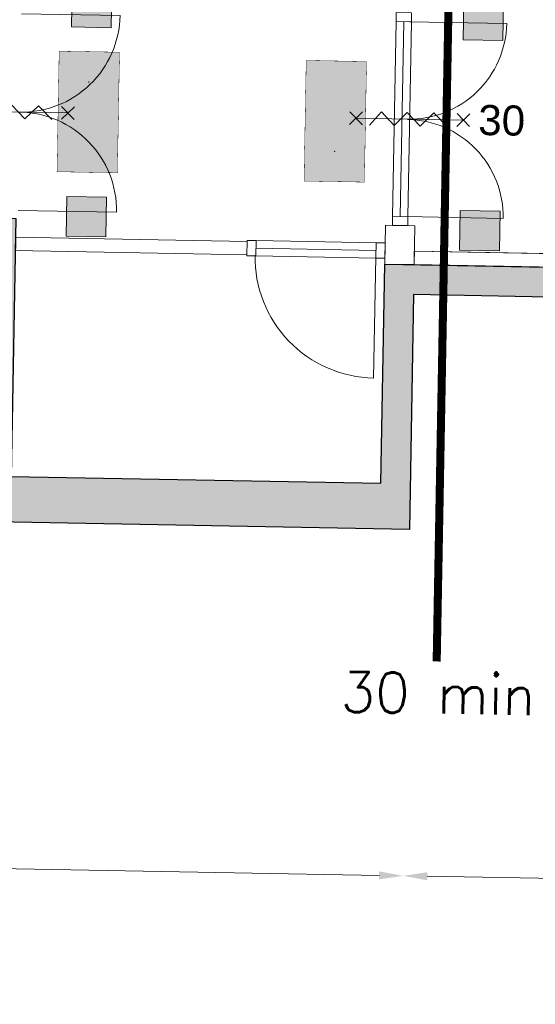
# Model space of a CAD drawing. Header units: millimetres. Extents: x -13022 to 1371524, y -38729 to 632593.
# Tile 94 of 256: x 688926 to 692773, y 3881 to 11230. Entities that reach past the tile are written whole.
import ezdxf

# ---------------------------------------------------------------- set-up
doc = ezdxf.new("R2010")
doc.units = ezdxf.units.MM
doc.header["$LTSCALE"] = 35
doc.set_wipeout_variables(frame=1)
doc.linetypes.add('AI9-LType1', pattern=[1.69333, 0.846665, -0.846665])
doc.linetypes.add('DASHED', pattern=[200, 100, -100])
for name, color, linetype, lineweight in [('A OPMER', 10, 'Continuous', 50), ('Al65----_beveiliging-inst', 92, 'Continuous', 9), ('B95 tekst', 7, 'Continuous', 25)]:
    doc.layers.add(name, color=color, linetype=linetype, lineweight=lineweight)
for name, color, linetype in [('LAYER102', 1, 'Continuous'), ('LAYER111', 7, 'Continuous'), ('LAYER28', 7, 'Continuous'), ('LAYER30', 7, 'Continuous'), ('LAYER31', 7, 'Continuous'), ('LAYER32', 1, 'Continuous')]:
    doc.layers.add(name, color=color, linetype=linetype)
doc.styles.add('Algemeen', font='simplex.shx', dxfattribs={"height": 2.5})
doc.styles.get("Standard").update_dxf_attribs({"font": 'simplex.shx'})
doc.dimstyles.new('~R----C~', dxfattribs={"dimtxt": 162, "dimasz": 180, "dimexe": 0.18, "dimexo": 0.0625, "dimgap": 16.2, "dimtad": 1, "dimdec": 0, "dimzin": 0, "dimdsep": 46, "dimtxsty": 'Standard', "dimcen": 0.09, "dimse1": 1, "dimse2": 1, "dimclrd": 7, "dimadec": 0, "dimazin": 0, "dimtfac": 1, "dimtdec": 4, "dimtmove": 0, "dimatfit": 3, "dimfxl": 1, "dimtolj": 1, "dimtzin": 0, "dimlwd": 13, "dimarcsym": 0})

# ---------------------------------------------------------------- blocks, each defined once
blk = doc.blocks.new('*D102')
at = {"layer": 'Defpoints', "color": 0, "linetype": 'Continuous', "transparency": 16777216}
for p in [(669132.1, 7832.8), (691833.5, 7425.5), (691786.9, 4839.9)]:
    blk.add_point(p, dxfattribs=at)
at = {"layer": 'LAYER102', "color": 7, "linetype": 'Continuous', "lineweight": 13, "transparency": 16777216}
blk.add_line((669265.6, 5245.3), (691607, 4843.1), dxfattribs=at)
at = {"layer": 'LAYER102', "color": 7, "linetype": 'Continuous', "transparency": 16777216}
for points in [[(669266.1, 5275.3), (669265, 5215.4), (669085.6, 5248.6)], [(691607.5, 4873.1), (691606.4, 4813.1), (691786.9, 4839.9)]]:
    blk.add_solid(points, dxfattribs=at)
at = {"layer": 'LAYER102', "color": 0, "linetype": 'Continuous', "transparency": 16777216, "insert": (680438, 5141.4), "char_height": 162, "attachment_point": 5, "rotation": 358.96863}
blk.add_mtext('\\A1;22705', dxfattribs=at)
blk = doc.blocks.new('*D103')
at = {"layer": 'Defpoints', "color": 0, "linetype": 'Continuous', "transparency": 16777216}
for p in [(743636.8, 8328.4), (691833.5, 7425.5), (743557.2, 3907.9)]:
    blk.add_point(p, dxfattribs=at)
at = {"layer": 'LAYER102', "color": 7, "linetype": 'Continuous', "lineweight": 13, "transparency": 16777216}
blk.add_line((691966.9, 4836.7), (743377.3, 3911.1), dxfattribs=at)
at = {"layer": 'LAYER102', "color": 7, "linetype": 'Continuous', "transparency": 16777216}
for points in [[(691967.4, 4866.7), (691966.4, 4806.7), (691786.9, 4839.9)], [(743377.8, 3941.1), (743376.7, 3881.1), (743557.2, 3907.9)]]:
    blk.add_solid(points, dxfattribs=at)
at = {"layer": 'LAYER102', "color": 0, "linetype": 'Continuous', "transparency": 16777216, "insert": (717673.8, 4471.1), "char_height": 162, "attachment_point": 5, "rotation": 358.96863}
blk.add_mtext('\\A1;51779', dxfattribs=at)
blk = doc.blocks.new('*D104')
at = {"layer": 'Defpoints', "color": 0, "linetype": 'Continuous', "transparency": 16777216}
for p in [(691833.5, 7425.5), (668409.4, 6908.6), (744967.5, 6468.9)]:
    blk.add_point(p, dxfattribs=at)
at = {"layer": 'LAYER102', "color": 7, "linetype": 'Continuous', "lineweight": 13, "transparency": 16777216}
blk.add_line((744953.9, 5710.6), (744964.3, 6289), dxfattribs=at)
at = {"layer": 'LAYER102', "color": 7, "linetype": 'Continuous', "transparency": 16777216}
for points in [[(744934.3, 6289.5), (744994.3, 6288.4), (744967.5, 6468.9)], [(744923.9, 5711.2), (744983.9, 5710.1), (744950.7, 5530.7)]]:
    blk.add_solid(points, dxfattribs=at)
at = {"layer": 'LAYER102', "color": 0, "linetype": 'Continuous', "transparency": 16777216, "insert": (744861.9, 6001.5), "char_height": 162, "attachment_point": 5, "rotation": 88.96863}
blk.add_mtext('\\A1;938', dxfattribs=at)
blk = doc.blocks.new('*D105')
at = {"layer": 'Defpoints', "color": 0, "linetype": 'Continuous', "transparency": 16777216}
for p in [(743636.8, 8328.4), (745000.6, 8303.9), (691833.5, 7425.5)]:
    blk.add_point(p, dxfattribs=at)
at = {"layer": 'LAYER102', "color": 7, "linetype": 'Continuous', "lineweight": 13, "transparency": 16777216}
blk.add_line((744970.8, 6648.9), (744997.3, 8123.9), dxfattribs=at)
at = {"layer": 'LAYER102', "color": 7, "linetype": 'Continuous', "transparency": 16777216}
for points in [[(744967.3, 8124.4), (745027.3, 8123.3), (745000.6, 8303.9)], [(744940.8, 6649.4), (745000.8, 6648.4), (744967.5, 6468.9)]]:
    blk.add_solid(points, dxfattribs=at)
at = {"layer": 'LAYER102', "color": 0, "linetype": 'Continuous', "transparency": 16777216, "insert": (744886.9, 7388.1), "char_height": 162, "attachment_point": 5, "rotation": 88.96863}
blk.add_mtext('\\A1;1835', dxfattribs=at)
blk = doc.blocks.new('Vluchtrichting rechtdoor of naar beneden')
at = {"layer": 'Al65----_beveiliging-inst', "linetype": 'Continuous', "true_color": 0xffffff}
h = blk.add_hatch(color=7, dxfattribs=at)
edge = h.paths.add_edge_path()
edge.add_arc((-2.1449, 5.962), 0.7575, 92.128042, 178.185477)
edge.add_arc((-2.1628, 5.9872), 0.7392, 180.090101, 191.562583)
edge.add_line((-2.887, 5.839), (-4.652, 5.839))
edge.add_line((-4.652, 5.839), (-5.698, 4.787))
edge.add_line((-5.698, 4.787), (-5.285, 4.372))
edge.add_line((-5.285, 4.372), (-4.41, 5.253))
edge.add_line((-4.41, 5.253), (-3.544, 5.253))
edge.add_line((-3.544, 5.253), (-5.527, 3.346))
edge.add_line((-5.527, 3.346), (-6.694, 3.346))
edge.add_line((-6.694, 3.346), (-6.694, 2.613))
edge.add_line((-6.694, 2.613), (-4.496, 2.613))
edge.add_line((-4.496, 2.613), (-4.136, 2.974))
edge.add_line((-4.136, 2.974), (-3.193, 2.026))
edge.add_line((-3.193, 2.026), (-3.193, 0.852))
edge.add_line((-3.193, 0.852), (-2.464, 0.852))
edge.add_line((-2.464, 0.852), (-2.464, 2.33))
edge.add_line((-2.464, 2.33), (-3.621, 3.493))
edge.add_line((-3.621, 3.493), (-3.192, 3.923))
edge.add_line((-3.192, 3.923), (-2.428, 3.154))
edge.add_line((-2.428, 3.154), (-2.033, 3.552))
edge.add_line((-2.033, 3.552), (-2.797, 4.321))
edge.add_line((-2.797, 4.321), (-2.317, 4.803))
edge.add_line((-2.317, 4.803), (-2.317, 5.267))
edge.add_line((-2.317, 5.267), (-2.173, 5.253))
edge.add_arc((-2.2013, 6.0112), 0.7587, 272.13837, 358.096609)
edge.add_arc((-2.2036, 5.9585), 0.7611, 2.072152, 87.692869)
for points in [[(3.808, 1.106), (6.433, 1.106), (6.433, 6.344), (3.808, 6.344)], [(1.1805, 2.889), (1.1805, 5.804), (0.5775, 5.804), (0.5775, 2.889), (-0.571, 2.889), (0.879, 1.421), (2.334, 2.889)]]:
    blk.add_hatch(color=7, dxfattribs=at).paths.add_polyline_path(points)
at = {"layer": 'Al65----_beveiliging-inst', "color": 7, "true_color": 0xffffff, "const_width": 0.05}
blk.add_lwpolyline([(-7.5, 0), (7.5, 0), (7.5, 7.5), (-7.5, 7.5)], close=True, dxfattribs=at)
at = {"layer": 'Al65----_beveiliging-inst', "color": 255}
blk.add_point((3.75, 3.75), dxfattribs=at)
at = {"layer": 'Al65----_beveiliging-inst', "color": 7, "true_color": 0xffffff}
blk.add_solid([(-7.5, 0), (7.5, 0), (-7.5, 7.5), (7.5, 7.5)], dxfattribs=at)
at = {"layer": 'Al65----_beveiliging-inst', "color": 92}
blk.add_solid([(-7.25, 0.25), (7.25, 0.25), (-7.25, 7.25), (7.25, 7.25)], dxfattribs=at)
blk = doc.blocks.new('Kleefmagneet')
at = {"layer": 'Al65----_beveiliging-inst', "linetype": 'Continuous'}
blk.add_hatch(color=92, dxfattribs=at).paths.add_polyline_path([(76.19, -67.42), (71.25, -67.42), (71.25, -72.36), (76.19, -72.36)])
at = {"layer": 'Al65----_beveiliging-inst', "color": 92, "linetype": 'Continuous'}
blk.add_lwpolyline([(71.25, -72.36), (76.19, -72.36), (76.19, -67.42), (71.25, -67.42)], close=True, dxfattribs=at)

msp = doc.modelspace()

# ---------------------------------------------------------------- linework, layer by layer
at = {"layer": 'LAYER30', "color": 7, "linetype": 'Continuous', "lineweight": 18}
msp.add_lwpolyline([(691849.859, 11280.243), (691848.653, 11213.254), (691734.671, 11215.306), (691735.877, 11282.295)], close=True, dxfattribs=at)
for points in [[(691734.671, 11215.306), (691708.5, 9761.534)], [(691791.662, 11214.28), (691765.49, 9760.508)], [(691848.653, 11213.254), (691822.481, 9759.482)], [(689164.689, 10485.927), (689066.505, 10587.711), (688964.721, 10489.527), (688866.538, 10591.311), (688769.753, 10493.037), (688676.568, 10594.731), (688584.783, 10496.367)], [(689332.272, 10485.348), (689238.867, 10582.17)], [(689285.569, 10533.759), (688485.699, 10548.159)], [(689237.155, 10487.061), (689333.984, 10580.458)], [(691387.235, 10447.857), (691484.064, 10541.254)], [(691482.352, 10446.144), (691388.947, 10542.966)], [(692114.64, 10432.323), (692016.456, 10534.107), (691914.672, 10435.923), (691816.488, 10537.707), (691719.704, 10439.433), (691626.519, 10541.127), (691534.733, 10442.763)], [(692187.105, 10433.457), (692283.935, 10526.854)], [(692282.223, 10431.744), (692188.817, 10528.566)], [(692235.52, 10480.155), (691435.65, 10494.555)], [(690689.089, 9581.236), (691584.944, 9565.109)], [(690688.063, 9524.246), (691583.918, 9508.118)], [(690687.037, 9467.255), (691582.892, 9451.127)]]:
    msp.add_lwpolyline(points, dxfattribs=at)
at = {"layer": 'LAYER31', "color": 7, "linetype": 'Continuous', "lineweight": 18}
for points in [[(688940.652, 11274.091), (689674.783, 11260.875, -0.41421361), (688927.436, 10540.002)], [(691833.031, 11213.535), (692559.1, 11200.464, -0.41421361), (691819.959, 10487.468)], [(688914.228, 9806.321), (689648.359, 9793.105, 0.41421361), (688927.444, 10540.411)], [(691806.859, 9759.763), (692532.929, 9746.692, 0.41421361), (691819.93, 10485.83)], [(691582.993, 9456.747), (691566.768, 8555.505, -0.41421361), (690681.764, 9472.972)]]:
    msp.add_lwpolyline(points, format="xyb", dxfattribs=at)

# ---------------------------------------------------------------- block references
at = {"layer": 'A OPMER', "ltscale": 0.1, "xscale": 60, "yscale": 60, "zscale": 60}
for p, rotation in [((689662.736, 10536.909), 88.96863250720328), ((691055.676, 10475.545), 268.9686325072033)]:
    msp.add_blockref('Vluchtrichting rechtdoor of naar beneden', p, dxfattribs=dict(at, rotation=rotation))
at = {"layer": 'Al65----_beveiliging-inst', "xscale": 60, "yscale": 60, "zscale": 60, "rotation": 358.9686325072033}
for p in [(685116.178, 15593.382), (688038.112, 15498.368)]:
    msp.add_blockref('Kleefmagneet', p, dxfattribs=at)

# ---------------------------------------------------------------- texts
at = {"layer": 'B95 tekst', "style": 'Algemeen'}
msp.add_text('30 min', height=300, rotation=358.9686325, dxfattribs=at).set_placement((691318.64, 6064.455))
at = {"layer": 'LAYER32', "color": 7, "linetype": 'Continuous', "lineweight": 0, "insert": (692345.394, 10366.263), "char_height": 225, "attachment_point": 7, "rotation": 358.9686325, "line_spacing_factor": 1.333333}
msp.add_mtext('{\\fArial|b0|i0|c12|p0;30}', dxfattribs=at)

# ---------------------------------------------------------------- dimensions: what is measured, and where the dimension line sits
at = {"layer": 'LAYER102', "color": 7, "linetype": 'Continuous'}
for base, p1, p2, angle, picture, middle in [((743557.223, 3907.897), (691833.472, 7425.492), (743636.804, 8328.408), 358.9686325, '*D103', (717673.823, 4471.084)), ((745000.583, 8303.856), (691833.472, 7425.492), (743636.804, 8328.408), 88.9686325, '*D105', (744886.882, 7388.145)), ((691786.924, 4839.903), (669132.125, 7832.769), (691833.472, 7425.492), 358.9686325, '*D102', (680438.013, 5141.43)), ((744967.55, 6468.935), (668409.373, 6908.607), (691833.472, 7425.492), 88.9686325, '*D104', (744861.919, 6001.545))]:
    dim = msp.add_linear_dim(base=base, p1=p1, p2=p2, angle=angle, dimstyle='~R----C~', dxfattribs=at)
    dim.commit()
    dim.dimension.update_dxf_attribs({"geometry": picture, "text_midpoint": middle})

# ---------------------------------------------------------------- wipeouts: each hides what was drawn before it
at = {"linetype": 'Continuous'}
for points in [[(688892.017, 9506.571), (688893.817, 9606.555), (690621.974, 9575.443), (690620.174, 9475.46)], [(691868.234, 9401.592), (691870.034, 9501.576), (693134.829, 9478.806), (693133.029, 9378.823)]]:
    msp.add_wipeout(points, dxfattribs=at).dxf.layer = 'LAYER111'

# ---------------------------------------------------------------- next in the draw order: linework, layer by layer
at = {"layer": 'Al65----_beveiliging-inst', "color": 10, "linetype": 'AI9-LType1', "lineweight": 0, "ltscale": 0.1, "const_width": 60, "flags": 128}
msp.add_lwpolyline([(692036.979, 6439.878), (692250.586, 18305.174)], dxfattribs=at)
at = {"layer": 'LAYER102', "color": 7, "linetype": 'Continuous', "lineweight": 18}
for points in [[(688892.017, 9506.571), (688893.817, 9606.555), (690621.974, 9575.443), (690620.174, 9475.46)], [(691868.234, 9401.592), (691870.034, 9501.576), (693134.829, 9478.806), (693133.029, 9378.823)]]:
    msp.add_lwpolyline(points, close=True, dxfattribs=at)
at = {"layer": 'LAYER102', "color": 7, "linetype": 'DASHED', "lineweight": 18}
msp.add_lwpolyline([(688892.017, 9506.571), (688893.817, 9606.555), (690621.974, 9575.443), (690620.174, 9475.46)], close=True, dxfattribs=at)
at = {"layer": 'LAYER30', "color": 7, "linetype": 'Continuous', "lineweight": 18}
msp.add_lwpolyline([(690622.1, 9582.442), (690689.089, 9581.236), (690687.037, 9467.255), (690620.048, 9468.461)], close=True, dxfattribs=at)

# ---------------------------------------------------------------- next in the draw order: block references
at = {"layer": 'Al65----_beveiliging-inst', "xscale": 60, "yscale": 60, "zscale": 60, "rotation": 358.9686325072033}
for p in [(685075.556, 14031.94), (688011.883, 13928.258)]:
    msp.add_blockref('Kleefmagneet', p, dxfattribs=at)

# ---------------------------------------------------------------- next in the draw order: wipeouts: each hides what was drawn before it
at = {"linetype": 'Continuous'}
msp.add_wipeout([(691869.047, 9401.578), (691649.082, 9405.538), (691654.302, 9695.498), (691874.267, 9691.538)], dxfattribs=at).dxf.layer = 'LAYER111'

# ---------------------------------------------------------------- next in the draw order: hatches: boundary and pattern name
at = {"layer": 'LAYER111', "linetype": 'Continuous', "lineweight": 5}
msp.add_hatch(color=254, dxfattribs=at).paths.add_polyline_path([(687592.075, 7500.684), (687598.221, 7842.043), (688540.129, 7824.992), (688574.828, 9752.422), (688896.338, 9746.634), (688861.639, 7819.204), (691619.63, 7769.553), (691649.082, 9405.538), (693133.029, 9378.823), (693128.997, 9154.867), (691865.015, 9177.622), (691833.472, 7425.492), (688745.659, 7481.081), (688743.906, 7383.706), (688198.495, 7393.525), (688200.227, 7489.736)], flags=0)

# ---------------------------------------------------------------- next in the draw order: linework, layer by layer
at = {"layer": 'LAYER102', "color": 7, "linetype": 'Continuous', "lineweight": 18}
msp.add_lwpolyline([(691869.047, 9401.578), (691649.082, 9405.538), (691654.302, 9695.498), (691874.267, 9691.538)], close=True, dxfattribs=at)
at = {"layer": 'LAYER102', "color": 7, "linetype": 'DASHED', "lineweight": 18}
for points in [[(691869.047, 9401.578), (691649.082, 9405.538), (691654.302, 9695.498), (691874.267, 9691.538)], [(691868.234, 9401.592), (691870.034, 9501.576), (693134.829, 9478.806), (693133.029, 9378.823)]]:
    msp.add_lwpolyline(points, close=True, dxfattribs=at)
at = {"layer": 'LAYER28', "color": 7, "linetype": 'Continuous', "lineweight": 25}
msp.add_lwpolyline([(687592.075, 7500.684), (687598.221, 7842.043), (688540.129, 7824.992), (688574.828, 9752.422), (688896.338, 9746.634), (688861.639, 7819.204), (691619.63, 7769.553), (691649.082, 9405.538), (693133.029, 9378.823), (693128.997, 9154.867), (691865.015, 9177.622), (691833.472, 7425.492), (688745.659, 7481.081), (688743.906, 7383.706), (688198.495, 7393.525), (688200.227, 7489.736)], close=True, dxfattribs=at)
at = {"layer": 'LAYER30', "color": 7, "linetype": 'Continuous', "lineweight": 18}
for points in [[(691822.481, 9759.482), (691821.275, 9692.492), (691707.294, 9694.544), (691708.5, 9761.534)], [(691584.944, 9565.109), (691651.933, 9563.903), (691649.881, 9449.921), (691582.892, 9451.127)]]:
    msp.add_lwpolyline(points, close=True, dxfattribs=at)

doc.saveas('drawing.dxf')
